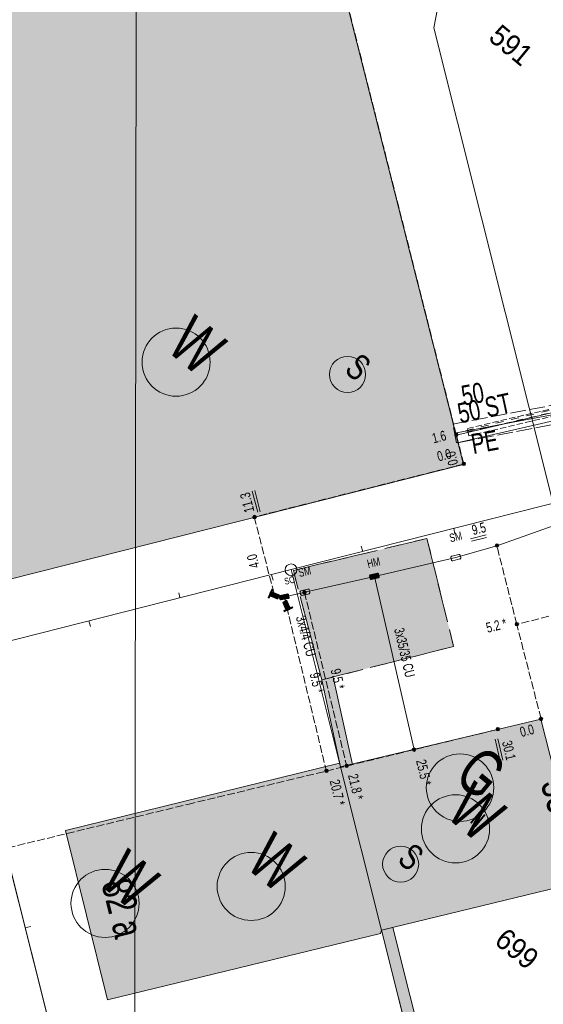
# Model space of a CAD drawing. Header units: metres. Extents: x -740 to 758, y -633 to 854.
# Tile 71 of 256: x -512 to -484, y -14 to 39. Entities that reach past the tile are written whole.
import ezdxf

# ---------------------------------------------------------------- set-up
doc = ezdxf.new("R2010")
doc.units = ezdxf.units.M
doc.header["$MEASUREMENT"] = 0
for name, pattern in [('1248_416', [1.664, 1.248, -0.416]), ('333_125', [0.4576, 0.3328, -0.1248]), ('333_333', [0.6656, 0.3328, -0.3328]), ('416_125', [0.5408, 0.416, -0.1248]), ('416_416', [0.832, 0.416, -0.416]), ('832_208', [1.04, 0.832, -0.208]), ('832_416', [1.248, 0.832, -0.416])]:
    doc.linetypes.add(name, pattern=pattern)
for name, color, linetype in [('Gas.LOVION', 7, 'Continuous'), ('Grundkarte.LOVION', 7, 'Continuous'), ('Grundkarte_Text.LOVION', 7, 'Continuous'), ('Strom.LOVION', 7, 'Continuous'), ('StromBemass.LOVION', 7, 'Continuous'), ('ViewBounds.LOVION', 7, 'Continuous'), ('Wasser.LOVION', 7, 'Continuous')]:
    doc.layers.add(name, color=color, linetype=linetype)
doc.styles.add('ERSTELLTER_STIL_1', font='arial.ttf')

msp = doc.modelspace()

# ---------------------------------------------------------------- hatches: boundary and pattern name
at = {"layer": 'Gas.LOVION', "linetype": 'Continuous', "lineweight": 13}
msp.add_hatch(color=7, dxfattribs=at).paths.add_polyline_path([(-488.179, 15.682), (-488.355, 16.419), (-488.716, 16.339), (-488.541, 15.603)])
at = {"layer": 'Grundkarte.LOVION', "linetype": 'Continuous', "lineweight": 18}
for color, points in [(254, [(-498.458, 56.573), (-522.683, 50.421), (-516.86, 27.434), (-512.217, 8.973), (-512.109, 8.776), (-487.91, 14.896)]), (254, [(-488.441, 5.209), (-489.859, 10.952), (-496.964, 9.252), (-495.449, 3.43)]), (254, [(-495.449, 3.43), (-494.464, -1.203), (-493.826, -1.081), (-494.843, 3.578)]), (9, [(-492.285, -9.886), (-481.602, -7.305), (-483.807, 1.347), (-494.464, -1.203)]), (254, [(-492.326, -10.067), (-492.285, -9.886), (-494.464, -1.203), (-494.513, -1.001), (-509.089, -4.583), (-506.849, -13.586)]), (254, [(-492.285, -9.886), (-489.581, -20.616), (-488.975, -20.468), (-491.679, -9.738)])]:
    msp.add_hatch(color=color, dxfattribs=at).paths.add_polyline_path(points)
at = {"layer": 'Strom.LOVION', "linetype": 'Continuous', "lineweight": 13}
for points in [[(-488.16, 15.935), (-488.406, 16.946), (-488.624, 16.91), (-488.391, 15.883)], [(-492.809, 8.772), (-492.447, 8.851), (-492.408, 8.9), (-492.41, 8.929), (-492.438, 9.059), (-492.425, 9.075), (-492.473, 9.115), (-492.502, 9.112), (-492.877, 9.016), (-492.917, 8.968), (-492.914, 8.939), (-492.886, 8.808), (-492.838, 8.769)], [(-498.315, 7.805), (-498.254, 7.781), (-498.046, 8.23), (-498.108, 8.254)], [(-498.191, 7.891), (-497.851, 7.747), (-497.835, 7.733), (-497.806, 7.736), (-497.78, 7.768), (-497.732, 7.891), (-497.719, 7.907), (-497.722, 7.937), (-497.754, 7.963), (-498.11, 8.12), (-498.126, 8.134), (-498.155, 8.131), (-498.194, 8.083), (-498.228, 7.976), (-498.22, 7.888)], [(-497.609, 7.682), (-497.247, 7.761), (-497.218, 7.764), (-497.191, 7.796), (-497.194, 7.826), (-497.222, 7.956), (-497.224, 7.985), (-497.257, 8.012), (-497.286, 8.009), (-497.661, 7.913), (-497.677, 7.926), (-497.716, 7.878), (-497.714, 7.849), (-497.686, 7.719), (-497.638, 7.679)], [(-497.14, 7.269), (-497.291, 7.609), (-497.339, 7.649), (-497.369, 7.646), (-497.496, 7.589), (-497.522, 7.557), (-497.517, 7.499), (-497.365, 7.159), (-497.317, 7.119), (-497.288, 7.122), (-497.16, 7.179), (-497.134, 7.211)], [(-496.99, 7.255), (-497.025, 7.31), (-497.48, 7.118), (-497.458, 7.046)], [(-490.029, -0.163), (-491.042, -0.38), (-490.99, -0.612), (-489.98, -0.365)]]:
    msp.add_hatch(color=7, dxfattribs=at).paths.add_polyline_path(points)
at = {"layer": 'StromBemass.LOVION', "linetype": 'Continuous', "lineweight": 13}
for points in [[(-488.224, 16.41), (-488.217, 16.42), (-488.211, 16.43), (-488.207, 16.441), (-488.204, 16.453), (-488.202, 16.465), (-488.202, 16.477), (-488.204, 16.489), (-488.207, 16.5), (-488.211, 16.511), (-488.217, 16.522), (-488.224, 16.531), (-488.232, 16.54), (-488.242, 16.548), (-488.252, 16.554), (-488.263, 16.559), (-488.274, 16.563), (-488.286, 16.565), (-488.298, 16.565), (-488.309, 16.565), (-488.321, 16.562), (-488.333, 16.559), (-488.343, 16.554), (-488.353, 16.547), (-488.363, 16.54), (-488.371, 16.531), (-488.378, 16.521), (-488.383, 16.511), (-488.388, 16.5), (-488.391, 16.488), (-488.392, 16.476), (-488.392, 16.464), (-488.391, 16.452), (-488.388, 16.441), (-488.383, 16.43), (-488.377, 16.419), (-488.37, 16.41), (-488.362, 16.401), (-488.353, 16.393), (-488.343, 16.387), (-488.332, 16.382), (-488.321, 16.378), (-488.309, 16.376), (-488.297, 16.375), (-488.285, 16.376), (-488.273, 16.378), (-488.262, 16.382), (-488.251, 16.387), (-488.241, 16.394), (-488.232, 16.401)], [(-488.224, 16.41), (-488.217, 16.42), (-488.211, 16.43), (-488.207, 16.441), (-488.204, 16.453), (-488.202, 16.465), (-488.202, 16.477), (-488.204, 16.489), (-488.207, 16.5), (-488.211, 16.511), (-488.217, 16.522), (-488.224, 16.531), (-488.232, 16.54), (-488.242, 16.548), (-488.252, 16.554), (-488.263, 16.559), (-488.274, 16.563), (-488.286, 16.565), (-488.298, 16.565), (-488.309, 16.565), (-488.321, 16.562), (-488.333, 16.559), (-488.343, 16.554), (-488.353, 16.547), (-488.363, 16.54), (-488.371, 16.531), (-488.378, 16.521), (-488.383, 16.511), (-488.388, 16.5), (-488.391, 16.488), (-488.392, 16.476), (-488.392, 16.464), (-488.391, 16.452), (-488.388, 16.441), (-488.383, 16.43), (-488.377, 16.419), (-488.37, 16.41), (-488.362, 16.401), (-488.353, 16.393), (-488.343, 16.387), (-488.332, 16.382), (-488.321, 16.378), (-488.309, 16.376), (-488.297, 16.375), (-488.285, 16.376), (-488.273, 16.378), (-488.262, 16.382), (-488.251, 16.387), (-488.241, 16.394), (-488.232, 16.401)], [(-487.826, 14.864), (-487.819, 14.873), (-487.813, 14.883), (-487.809, 14.895), (-487.806, 14.906), (-487.804, 14.918), (-487.804, 14.93), (-487.806, 14.941), (-487.809, 14.953), (-487.813, 14.964), (-487.819, 14.974), (-487.826, 14.984), (-487.834, 14.992), (-487.843, 15), (-487.853, 15.006), (-487.864, 15.011), (-487.875, 15.015), (-487.887, 15.017), (-487.899, 15.018), (-487.911, 15.017), (-487.922, 15.015), (-487.933, 15.011), (-487.944, 15.006), (-487.954, 14.999), (-487.963, 14.992), (-487.971, 14.983), (-487.978, 14.974), (-487.984, 14.963), (-487.988, 14.952), (-487.991, 14.941), (-487.993, 14.929), (-487.993, 14.917), (-487.991, 14.905), (-487.988, 14.894), (-487.984, 14.883), (-487.978, 14.873), (-487.971, 14.863), (-487.963, 14.854), (-487.954, 14.847), (-487.944, 14.841), (-487.933, 14.836), (-487.922, 14.832), (-487.91, 14.83), (-487.898, 14.829), (-487.886, 14.83), (-487.875, 14.832), (-487.864, 14.836), (-487.853, 14.841), (-487.843, 14.847), (-487.834, 14.855)], [(-487.848, 14.876), (-487.843, 14.882), (-487.839, 14.89), (-487.836, 14.897), (-487.834, 14.905), (-487.833, 14.913), (-487.833, 14.921), (-487.834, 14.93), (-487.836, 14.937), (-487.839, 14.945), (-487.843, 14.952), (-487.848, 14.959), (-487.854, 14.965), (-487.86, 14.97), (-487.867, 14.974), (-487.874, 14.978), (-487.882, 14.98), (-487.89, 14.982), (-487.898, 14.982), (-487.906, 14.982), (-487.914, 14.98), (-487.922, 14.978), (-487.93, 14.974), (-487.936, 14.97), (-487.943, 14.964), (-487.948, 14.958), (-487.953, 14.952), (-487.957, 14.945), (-487.96, 14.937), (-487.962, 14.929), (-487.963, 14.921), (-487.963, 14.913), (-487.962, 14.905), (-487.96, 14.897), (-487.957, 14.889), (-487.953, 14.882), (-487.948, 14.876), (-487.942, 14.87), (-487.936, 14.864), (-487.929, 14.86), (-487.922, 14.857), (-487.914, 14.854), (-487.906, 14.853), (-487.898, 14.852), (-487.89, 14.853), (-487.882, 14.854), (-487.874, 14.857), (-487.867, 14.86), (-487.86, 14.865), (-487.853, 14.87)], [(-498.958, 12.03), (-498.951, 12.04), (-498.945, 12.05), (-498.941, 12.061), (-498.938, 12.073), (-498.936, 12.085), (-498.936, 12.097), (-498.938, 12.108), (-498.941, 12.12), (-498.945, 12.131), (-498.951, 12.141), (-498.958, 12.151), (-498.966, 12.16), (-498.975, 12.167), (-498.986, 12.173), (-498.996, 12.178), (-499.008, 12.182), (-499.019, 12.184), (-499.031, 12.185), (-499.043, 12.184), (-499.055, 12.182), (-499.066, 12.178), (-499.077, 12.173), (-499.087, 12.167), (-499.096, 12.159), (-499.104, 12.15), (-499.111, 12.141), (-499.117, 12.13), (-499.121, 12.119), (-499.124, 12.108), (-499.125, 12.096), (-499.125, 12.084), (-499.124, 12.072), (-499.121, 12.061), (-499.116, 12.05), (-499.111, 12.039), (-499.104, 12.03), (-499.095, 12.021), (-499.086, 12.014), (-499.076, 12.007), (-499.065, 12.002), (-499.054, 11.999), (-499.042, 11.996), (-499.031, 11.996), (-499.019, 11.996), (-499.007, 11.999), (-498.996, 12.002), (-498.985, 12.008), (-498.975, 12.014), (-498.966, 12.022)], [(-498.996, 12.049), (-498.991, 12.056), (-498.987, 12.062), (-498.985, 12.069), (-498.983, 12.077), (-498.982, 12.085), (-498.982, 12.092), (-498.983, 12.1), (-498.985, 12.107), (-498.988, 12.114), (-498.991, 12.121), (-498.996, 12.127), (-499.001, 12.133), (-499.007, 12.138), (-499.014, 12.142), (-499.021, 12.145), (-499.028, 12.148), (-499.036, 12.149), (-499.043, 12.15), (-499.051, 12.149), (-499.058, 12.148), (-499.066, 12.145), (-499.073, 12.142), (-499.079, 12.138), (-499.085, 12.133), (-499.09, 12.127), (-499.095, 12.121), (-499.099, 12.114), (-499.101, 12.107), (-499.103, 12.099), (-499.104, 12.092), (-499.104, 12.084), (-499.103, 12.077), (-499.101, 12.069), (-499.098, 12.062), (-499.095, 12.055), (-499.09, 12.049), (-499.085, 12.043), (-499.079, 12.038), (-499.072, 12.034), (-499.065, 12.031), (-499.058, 12.029), (-499.05, 12.027), (-499.043, 12.027), (-499.035, 12.027), (-499.028, 12.029), (-499.02, 12.031), (-499.013, 12.035), (-499.007, 12.039), (-499.001, 12.044)], [(-498.996, 12.049), (-498.991, 12.056), (-498.987, 12.062), (-498.985, 12.069), (-498.983, 12.077), (-498.982, 12.085), (-498.982, 12.092), (-498.983, 12.1), (-498.985, 12.107), (-498.988, 12.114), (-498.991, 12.121), (-498.996, 12.127), (-499.001, 12.133), (-499.007, 12.138), (-499.014, 12.142), (-499.021, 12.145), (-499.028, 12.148), (-499.036, 12.149), (-499.043, 12.15), (-499.051, 12.149), (-499.058, 12.148), (-499.066, 12.145), (-499.073, 12.142), (-499.079, 12.138), (-499.085, 12.133), (-499.09, 12.127), (-499.095, 12.121), (-499.099, 12.114), (-499.101, 12.107), (-499.103, 12.099), (-499.104, 12.092), (-499.104, 12.084), (-499.103, 12.077), (-499.101, 12.069), (-499.098, 12.062), (-499.095, 12.055), (-499.09, 12.049), (-499.085, 12.043), (-499.079, 12.038), (-499.072, 12.034), (-499.065, 12.031), (-499.058, 12.029), (-499.05, 12.027), (-499.043, 12.027), (-499.035, 12.027), (-499.028, 12.029), (-499.02, 12.031), (-499.013, 12.035), (-499.007, 12.039), (-499.001, 12.044)], [(-486.067, 10.517), (-486.06, 10.527), (-486.054, 10.537), (-486.05, 10.548), (-486.047, 10.559), (-486.046, 10.57), (-486.046, 10.582), (-486.048, 10.593), (-486.05, 10.605), (-486.055, 10.615), (-486.06, 10.625), (-486.067, 10.635), (-486.075, 10.643), (-486.084, 10.651), (-486.094, 10.657), (-486.104, 10.662), (-486.115, 10.665), (-486.127, 10.667), (-486.138, 10.668), (-486.15, 10.667), (-486.161, 10.665), (-486.172, 10.661), (-486.183, 10.656), (-486.193, 10.65), (-486.201, 10.643), (-486.209, 10.634), (-486.216, 10.625), (-486.222, 10.615), (-486.226, 10.604), (-486.229, 10.593), (-486.23, 10.581), (-486.23, 10.57), (-486.229, 10.558), (-486.226, 10.547), (-486.221, 10.536), (-486.216, 10.526), (-486.209, 10.517), (-486.201, 10.508), (-486.192, 10.501), (-486.182, 10.495), (-486.172, 10.49), (-486.161, 10.486), (-486.149, 10.484), (-486.138, 10.484), (-486.126, 10.484), (-486.115, 10.486), (-486.104, 10.49), (-486.093, 10.495), (-486.084, 10.501), (-486.075, 10.509)], [(-497.909, 7.867), (-497.902, 7.877), (-497.897, 7.887), (-497.893, 7.898), (-497.89, 7.909), (-497.888, 7.921), (-497.888, 7.933), (-497.89, 7.944), (-497.893, 7.956), (-497.897, 7.967), (-497.903, 7.977), (-497.91, 7.986), (-497.918, 7.995), (-497.927, 8.002), (-497.937, 8.009), (-497.948, 8.014), (-497.959, 8.017), (-497.97, 8.019), (-497.982, 8.02), (-497.994, 8.019), (-498.005, 8.017), (-498.017, 8.013), (-498.027, 8.008), (-498.037, 8.002), (-498.046, 7.995), (-498.054, 7.986), (-498.061, 7.976), (-498.067, 7.966), (-498.071, 7.955), (-498.074, 7.944), (-498.075, 7.932), (-498.075, 7.92), (-498.074, 7.909), (-498.071, 7.897), (-498.066, 7.886), (-498.061, 7.876), (-498.054, 7.866), (-498.046, 7.858), (-498.037, 7.85), (-498.027, 7.844), (-498.016, 7.839), (-498.005, 7.836), (-497.993, 7.833), (-497.981, 7.833), (-497.97, 7.834), (-497.958, 7.836), (-497.947, 7.839), (-497.936, 7.844), (-497.926, 7.851), (-497.917, 7.858)], [(-497.927, 7.894), (-497.922, 7.9), (-497.918, 7.907), (-497.915, 7.915), (-497.913, 7.922), (-497.912, 7.93), (-497.912, 7.938), (-497.913, 7.946), (-497.915, 7.954), (-497.918, 7.961), (-497.922, 7.968), (-497.927, 7.974), (-497.932, 7.98), (-497.939, 7.985), (-497.945, 7.99), (-497.952, 7.993), (-497.96, 7.995), (-497.968, 7.997), (-497.976, 7.997), (-497.984, 7.997), (-497.991, 7.995), (-497.999, 7.993), (-498.006, 7.989), (-498.013, 7.985), (-498.019, 7.98), (-498.024, 7.974), (-498.029, 7.968), (-498.033, 7.961), (-498.036, 7.953), (-498.038, 7.946), (-498.039, 7.938), (-498.039, 7.93), (-498.038, 7.922), (-498.036, 7.914), (-498.033, 7.907), (-498.029, 7.9), (-498.024, 7.894), (-498.019, 7.888), (-498.013, 7.883), (-498.006, 7.879), (-497.999, 7.875), (-497.991, 7.873), (-497.983, 7.871), (-497.975, 7.871), (-497.967, 7.871), (-497.96, 7.873), (-497.952, 7.875), (-497.945, 7.879), (-497.938, 7.883), (-497.932, 7.888)], [(-497.385, 7.784), (-497.378, 7.794), (-497.372, 7.804), (-497.368, 7.815), (-497.365, 7.827), (-497.364, 7.838), (-497.364, 7.85), (-497.365, 7.862), (-497.368, 7.873), (-497.373, 7.884), (-497.378, 7.894), (-497.385, 7.904), (-497.393, 7.912), (-497.403, 7.92), (-497.412, 7.926), (-497.423, 7.931), (-497.434, 7.935), (-497.446, 7.937), (-497.458, 7.938), (-497.469, 7.937), (-497.481, 7.935), (-497.492, 7.931), (-497.503, 7.926), (-497.513, 7.919), (-497.522, 7.912), (-497.53, 7.903), (-497.537, 7.894), (-497.542, 7.884), (-497.546, 7.873), (-497.549, 7.861), (-497.551, 7.849), (-497.551, 7.838), (-497.549, 7.826), (-497.546, 7.815), (-497.542, 7.804), (-497.536, 7.793), (-497.529, 7.784), (-497.521, 7.775), (-497.512, 7.768), (-497.502, 7.762), (-497.491, 7.757), (-497.48, 7.753), (-497.469, 7.751), (-497.457, 7.75), (-497.445, 7.751), (-497.434, 7.753), (-497.423, 7.757), (-497.412, 7.762), (-497.402, 7.768), (-497.393, 7.776)], [(-496.302, 8.022), (-496.295, 8.031), (-496.289, 8.042), (-496.285, 8.053), (-496.282, 8.065), (-496.28, 8.077), (-496.28, 8.089), (-496.282, 8.1), (-496.285, 8.112), (-496.289, 8.123), (-496.295, 8.134), (-496.302, 8.143), (-496.31, 8.152), (-496.32, 8.16), (-496.33, 8.166), (-496.341, 8.171), (-496.352, 8.175), (-496.364, 8.177), (-496.376, 8.178), (-496.388, 8.177), (-496.4, 8.175), (-496.411, 8.171), (-496.422, 8.166), (-496.432, 8.159), (-496.441, 8.152), (-496.449, 8.143), (-496.456, 8.133), (-496.462, 8.123), (-496.466, 8.112), (-496.469, 8.1), (-496.471, 8.088), (-496.471, 8.076), (-496.469, 8.064), (-496.466, 8.053), (-496.462, 8.041), (-496.456, 8.031), (-496.449, 8.021), (-496.441, 8.013), (-496.431, 8.005), (-496.421, 7.999), (-496.41, 7.993), (-496.399, 7.99), (-496.387, 7.988), (-496.375, 7.987), (-496.363, 7.988), (-496.352, 7.99), (-496.34, 7.994), (-496.329, 7.999), (-496.319, 8.005), (-496.31, 8.013)], [(-485.012, 6.334), (-485.005, 6.344), (-484.999, 6.354), (-484.995, 6.365), (-484.992, 6.377), (-484.991, 6.388), (-484.991, 6.4), (-484.992, 6.412), (-484.995, 6.423), (-484.999, 6.434), (-485.005, 6.445), (-485.012, 6.454), (-485.02, 6.463), (-485.029, 6.47), (-485.039, 6.476), (-485.05, 6.481), (-485.061, 6.485), (-485.073, 6.487), (-485.085, 6.488), (-485.096, 6.487), (-485.108, 6.485), (-485.119, 6.481), (-485.13, 6.476), (-485.14, 6.47), (-485.149, 6.462), (-485.157, 6.454), (-485.164, 6.444), (-485.169, 6.434), (-485.174, 6.423), (-485.177, 6.411), (-485.178, 6.4), (-485.178, 6.388), (-485.177, 6.376), (-485.174, 6.365), (-485.169, 6.354), (-485.163, 6.343), (-485.156, 6.334), (-485.148, 6.325), (-485.139, 6.318), (-485.129, 6.312), (-485.119, 6.307), (-485.107, 6.303), (-485.096, 6.301), (-485.084, 6.3), (-485.072, 6.301), (-485.061, 6.303), (-485.049, 6.307), (-485.039, 6.312), (-485.029, 6.318), (-485.02, 6.326)], [(-483.72, 1.291), (-483.713, 1.301), (-483.707, 1.311), (-483.703, 1.322), (-483.7, 1.334), (-483.698, 1.346), (-483.698, 1.357), (-483.7, 1.369), (-483.703, 1.381), (-483.707, 1.392), (-483.713, 1.402), (-483.72, 1.412), (-483.728, 1.42), (-483.737, 1.428), (-483.747, 1.434), (-483.758, 1.439), (-483.769, 1.443), (-483.781, 1.445), (-483.793, 1.445), (-483.805, 1.445), (-483.816, 1.442), (-483.827, 1.439), (-483.838, 1.434), (-483.848, 1.427), (-483.857, 1.42), (-483.865, 1.411), (-483.872, 1.401), (-483.878, 1.391), (-483.882, 1.38), (-483.885, 1.369), (-483.887, 1.357), (-483.887, 1.345), (-483.885, 1.333), (-483.882, 1.322), (-483.878, 1.311), (-483.872, 1.3), (-483.865, 1.291), (-483.857, 1.282), (-483.848, 1.275), (-483.838, 1.269), (-483.827, 1.263), (-483.816, 1.26), (-483.804, 1.258), (-483.792, 1.257), (-483.78, 1.258), (-483.769, 1.26), (-483.757, 1.264), (-483.747, 1.269), (-483.737, 1.275), (-483.728, 1.283)], [(-486.016, 0.749), (-486.009, 0.759), (-486.004, 0.769), (-485.999, 0.78), (-485.996, 0.792), (-485.995, 0.803), (-485.995, 0.815), (-485.996, 0.827), (-485.999, 0.838), (-486.004, 0.849), (-486.01, 0.86), (-486.016, 0.869), (-486.025, 0.878), (-486.034, 0.885), (-486.044, 0.892), (-486.054, 0.897), (-486.066, 0.9), (-486.077, 0.902), (-486.089, 0.903), (-486.101, 0.902), (-486.112, 0.9), (-486.124, 0.896), (-486.134, 0.891), (-486.144, 0.885), (-486.153, 0.877), (-486.161, 0.869), (-486.168, 0.859), (-486.174, 0.849), (-486.178, 0.838), (-486.181, 0.826), (-486.183, 0.815), (-486.183, 0.803), (-486.181, 0.791), (-486.178, 0.78), (-486.174, 0.769), (-486.168, 0.758), (-486.161, 0.749), (-486.153, 0.74), (-486.144, 0.733), (-486.134, 0.727), (-486.123, 0.722), (-486.112, 0.718), (-486.1, 0.716), (-486.088, 0.715), (-486.077, 0.716), (-486.065, 0.718), (-486.054, 0.722), (-486.043, 0.727), (-486.033, 0.733), (-486.024, 0.741)], [(-490.475, -0.341), (-490.469, -0.332), (-490.463, -0.321), (-490.459, -0.31), (-490.456, -0.299), (-490.454, -0.287), (-490.454, -0.276), (-490.456, -0.264), (-490.459, -0.253), (-490.463, -0.242), (-490.469, -0.231), (-490.476, -0.222), (-490.484, -0.213), (-490.493, -0.206), (-490.503, -0.2), (-490.514, -0.195), (-490.525, -0.191), (-490.536, -0.189), (-490.548, -0.188), (-490.56, -0.189), (-490.571, -0.191), (-490.582, -0.195), (-490.593, -0.2), (-490.603, -0.206), (-490.612, -0.214), (-490.62, -0.222), (-490.627, -0.232), (-490.632, -0.242), (-490.637, -0.253), (-490.64, -0.265), (-490.641, -0.276), (-490.641, -0.288), (-490.639, -0.3), (-490.637, -0.311), (-490.632, -0.322), (-490.626, -0.332), (-490.62, -0.342), (-490.611, -0.35), (-490.602, -0.358), (-490.592, -0.364), (-490.582, -0.369), (-490.571, -0.372), (-490.559, -0.375), (-490.547, -0.375), (-490.536, -0.375), (-490.524, -0.372), (-490.513, -0.369), (-490.502, -0.364), (-490.492, -0.357), (-490.483, -0.35)], [(-490.475, -0.341), (-490.469, -0.332), (-490.463, -0.321), (-490.459, -0.31), (-490.456, -0.299), (-490.454, -0.287), (-490.454, -0.276), (-490.456, -0.264), (-490.459, -0.253), (-490.463, -0.242), (-490.469, -0.231), (-490.476, -0.222), (-490.484, -0.213), (-490.493, -0.206), (-490.503, -0.2), (-490.514, -0.195), (-490.525, -0.191), (-490.536, -0.189), (-490.548, -0.188), (-490.56, -0.189), (-490.571, -0.191), (-490.582, -0.195), (-490.593, -0.2), (-490.603, -0.206), (-490.612, -0.214), (-490.62, -0.222), (-490.627, -0.232), (-490.632, -0.242), (-490.637, -0.253), (-490.64, -0.265), (-490.641, -0.276), (-490.641, -0.288), (-490.639, -0.3), (-490.637, -0.311), (-490.632, -0.322), (-490.626, -0.332), (-490.62, -0.342), (-490.611, -0.35), (-490.602, -0.358), (-490.592, -0.364), (-490.582, -0.369), (-490.571, -0.372), (-490.559, -0.375), (-490.547, -0.375), (-490.536, -0.375), (-490.524, -0.372), (-490.513, -0.369), (-490.502, -0.364), (-490.492, -0.357), (-490.483, -0.35)], [(-495.135, -1.47), (-495.128, -1.46), (-495.123, -1.45), (-495.118, -1.439), (-495.115, -1.427), (-495.114, -1.415), (-495.114, -1.403), (-495.115, -1.392), (-495.118, -1.38), (-495.123, -1.369), (-495.129, -1.359), (-495.136, -1.349), (-495.144, -1.34), (-495.153, -1.333), (-495.163, -1.327), (-495.174, -1.322), (-495.185, -1.318), (-495.197, -1.316), (-495.209, -1.315), (-495.22, -1.316), (-495.232, -1.318), (-495.243, -1.322), (-495.254, -1.327), (-495.264, -1.333), (-495.273, -1.341), (-495.281, -1.35), (-495.288, -1.359), (-495.294, -1.37), (-495.298, -1.381), (-495.301, -1.392), (-495.303, -1.404), (-495.303, -1.416), (-495.301, -1.428), (-495.298, -1.439), (-495.294, -1.45), (-495.288, -1.461), (-495.281, -1.47), (-495.273, -1.479), (-495.264, -1.486), (-495.254, -1.493), (-495.243, -1.498), (-495.232, -1.501), (-495.22, -1.504), (-495.208, -1.504), (-495.196, -1.504), (-495.184, -1.501), (-495.173, -1.498), (-495.162, -1.492), (-495.152, -1.486), (-495.143, -1.478)], [(-494.06, -1.204), (-494.053, -1.194), (-494.047, -1.184), (-494.043, -1.173), (-494.04, -1.162), (-494.039, -1.15), (-494.039, -1.139), (-494.04, -1.127), (-494.043, -1.116), (-494.047, -1.105), (-494.053, -1.095), (-494.06, -1.085), (-494.068, -1.077), (-494.077, -1.069), (-494.087, -1.063), (-494.097, -1.058), (-494.109, -1.054), (-494.12, -1.052), (-494.132, -1.052), (-494.143, -1.052), (-494.155, -1.055), (-494.166, -1.058), (-494.177, -1.063), (-494.186, -1.07), (-494.195, -1.077), (-494.203, -1.086), (-494.21, -1.095), (-494.216, -1.105), (-494.22, -1.116), (-494.223, -1.128), (-494.224, -1.139), (-494.224, -1.151), (-494.223, -1.162), (-494.22, -1.174), (-494.216, -1.185), (-494.21, -1.195), (-494.203, -1.204), (-494.195, -1.213), (-494.186, -1.22), (-494.176, -1.226), (-494.165, -1.231), (-494.154, -1.235), (-494.143, -1.237), (-494.131, -1.238), (-494.12, -1.237), (-494.108, -1.235), (-494.097, -1.231), (-494.086, -1.226), (-494.077, -1.22), (-494.068, -1.212)]]:
    msp.add_hatch(color=7, dxfattribs=at).paths.add_polyline_path(points)
at = {"layer": 'Wasser.LOVION', "linetype": 'Continuous', "lineweight": 13}
msp.add_hatch(color=7, dxfattribs=at).paths.add_polyline_path([(-488.316, 16.171), (-488.462, 16.911), (-488.81, 16.847), (-488.693, 16.105)])

# ---------------------------------------------------------------- linework, layer by layer
at = {"layer": 'Gas.LOVION', "color": 5, "linetype": 'Continuous', "lineweight": 18}
msp.add_lwpolyline([(-467.443, 20.34), (-467.547, 20.345), (-470.76, 19.809), (-476.885, 18.516), (-482.925, 17.26), (-488.259, 16.044)], dxfattribs=at)
msp.add_circle((-488.102, -2.305), 1.793, dxfattribs=at)
at = {"layer": 'Grundkarte.LOVION', "color": 253, "linetype": 'Continuous', "lineweight": 18}
msp.add_lwpolyline([(-501.852, 123.333), (-497.862, 107.615), (-519.179, 102.25), (-497.862, 107.615), (-486.99, 64.433), (-474.589, 14.986), (-497.087, 9.299), (-514.91, 4.778), (-532.069, 0.411), (-531.009, 9.825), (-530.592, 17.343), (-530.721, 25.311), (-531.329, 33.35), (-532.589, 43.216), (-533.874, 51.219), (-534.097, 52.586), (-534.697, 56.31), (-535.206, 59.098), (-536.667, 67.083), (-538.567, 78.661)], dxfattribs=at)
at = {"layer": 'Grundkarte.LOVION', "color": 8, "linetype": 'Continuous', "lineweight": 18}
for points in [[(-514.91, 4.778), (-532.069, 0.411), (-531.009, 9.825), (-530.592, 17.343), (-530.721, 25.311), (-531.329, 33.35), (-532.589, 43.216), (-533.874, 51.219), (-534.097, 52.586), (-486.99, 64.433), (-474.589, 14.986), (-497.087, 9.299)], [(-498.458, 56.573), (-487.91, 14.896), (-512.109, 8.776), (-512.217, 8.973), (-516.86, 27.434), (-522.683, 50.421)], [(-497.087, 9.299), (-474.589, 14.986), (-474.117, 12.875), (-472.213, 3.987), (-473.267, -0.046), (-479.165, -22.554), (-482.82, -23.266), (-488.65, -24.397), (-492.285, -9.886), (-494.464, -1.203)], [(-494.07, -25.489), (-506.655, -27.961), (-514.91, 4.778), (-497.087, 9.299), (-494.464, -1.203), (-492.285, -9.886), (-488.65, -24.397)], [(-514.91, 4.778), (-506.655, -27.961), (-537.077, -33.92), (-535.621, -25.532), (-533.377, -12.514), (-531.421, -0.176), (-532.14, -0.069), (-532.069, 0.411)], [(-492.285, -9.886), (-494.464, -1.203), (-483.807, 1.347), (-481.602, -7.305)], [(-492.326, -10.067), (-506.849, -13.586), (-509.089, -4.583), (-494.513, -1.001), (-494.464, -1.203), (-492.285, -9.886)]]:
    msp.add_lwpolyline(points, close=True, dxfattribs=at)
for points in [[(-481.549, 42.029), (-489.131, 40.076), (-489.501, 38.119), (-483.161, 12.877)], [(-479.165, -22.554), (-472.897, 1.911), (-474.861, 4.763), (-475.794, 8.869), (-473.441, 9.897), (-474.589, 14.986), (-497.087, 9.299), (-514.91, 4.778), (-531.176, 0.646), (-531.421, -0.176), (-533.377, -12.514), (-535.621, -25.532), (-537.077, -33.92), (-506.655, -27.961)], [(-488.375, 11.185), (-488.436, 11.505)], [(-493.367, 10.55), (-493.28, 10.263)], [(-498.036, 8.733), (-498.124, 9.021)], [(-503.055, 8.066), (-503, 7.805)], [(-507.757, 6.276), (-507.844, 6.563)], [(-514.91, 4.778), (-514.095, 1.577), (-506.655, -27.961)], [(-510.924, -9.698), (-511.243, -9.759)]]:
    msp.add_lwpolyline(points, dxfattribs=at)
at = {"layer": 'Grundkarte.LOVION', "color": 253, "linetype": 'Continuous', "lineweight": 18}
for points in [[(-497.087, 9.299), (-474.589, 14.986), (-474.117, 12.875), (-472.213, 3.987), (-473.267, -0.046), (-479.165, -22.554), (-482.82, -23.266), (-488.65, -24.397), (-492.285, -9.886), (-494.464, -1.203)], [(-494.07, -25.489), (-506.655, -27.961), (-537.077, -33.92), (-535.621, -25.532), (-533.377, -12.514), (-531.421, -0.176), (-532.14, -0.069), (-532.069, 0.411), (-514.91, 4.778), (-497.087, 9.299), (-494.464, -1.203), (-492.285, -9.886), (-488.65, -24.397)]]:
    msp.add_lwpolyline(points, close=True, dxfattribs=at)
at = {"layer": 'Grundkarte.LOVION', "color": 8, "linetype": '1248_416', "lineweight": 18}
msp.add_lwpolyline([(-488.441, 5.209), (-495.449, 3.43), (-496.964, 9.252), (-489.859, 10.952)], close=True, dxfattribs=at)
at = {"layer": 'Grundkarte.LOVION', "color": 7, "linetype": '832_416', "lineweight": 13}
msp.add_lwpolyline([(-488.441, 5.209), (-495.449, 3.43), (-496.964, 9.252), (-489.859, 10.952)], close=True, dxfattribs=at)
at = {"layer": 'Grundkarte.LOVION', "color": 7, "linetype": 'Continuous', "lineweight": 13}
for points in [[(-495.449, 3.43), (-494.843, 3.578), (-493.826, -1.081), (-494.464, -1.203)], [(-492.285, -9.886), (-491.679, -9.738), (-488.975, -20.468), (-489.581, -20.616)]]:
    msp.add_lwpolyline(points, close=True, dxfattribs=at)
at = {"layer": 'Grundkarte.LOVION', "color": 9, "linetype": 'Continuous', "lineweight": 18}
msp.add_circle((-497.09, 9.287), 0.312, dxfattribs=at)
at = {"layer": 'Strom.LOVION', "color": 5, "linetype": 'Continuous', "lineweight": 18}
for points in [[(-467.035, 21.459), (-467.165, 21.727), (-467.025, 21.962), (-466.778, 22.001), (-466.601, 21.856), (-466.495, 21.526), (-466.44, 21.266), (-466.609, 21.028), (-466.88, 20.927), (-467.048, 20.985), (-467.211, 21.146), (-467.423, 21.347), (-488.299, 16.454)], [(-492.647, 8.935), (-490.55, -0.273)]]:
    msp.add_lwpolyline(points, dxfattribs=at)
at = {"layer": 'Strom.LOVION', "color": 7, "linetype": '333_125', "lineweight": 13}
msp.add_lwpolyline([(-467.456, 21.536), (-467.374, 21.145), (-487.63, 16.416), (-487.713, 16.807)], close=True, dxfattribs=at)
at = {"layer": 'Strom.LOVION', "color": 9, "linetype": '333_333', "lineweight": 18}
msp.add_lwpolyline([(-487.68, 16.618), (-467.423, 21.347)], dxfattribs=at)
at = {"layer": 'Strom.LOVION', "color": 150, "linetype": 'Continuous', "lineweight": 18}
for points in [[(-497.972, 7.927), (-497.447, 7.845), (-496.551, 8.051), (-496.349, 8.1), (-492.647, 8.935), (-488.327, 9.934), (-486.142, 10.561), (-467.217, 17.274), (-466.244, 18.359), (-466.271, 18.785)], [(-497.447, 7.845), (-497.327, 7.369)]]:
    msp.add_lwpolyline(points, dxfattribs=at)
at = {"layer": 'Strom.LOVION', "color": 7, "linetype": 'Continuous', "lineweight": 13}
for points in [[(-488.488, 9.771), (-488.517, 9.768), (-488.549, 9.794), (-488.552, 9.823), (-488.593, 9.938), (-488.58, 9.954), (-488.583, 9.983), (-488.556, 10.015), (-488.527, 10.018), (-488.165, 10.098), (-488.136, 10.1), (-488.088, 10.061), (-488.101, 10.045), (-488.06, 9.931), (-488.057, 9.901), (-488.097, 9.853), (-488.113, 9.866)], [(-492.809, 8.772), (-492.838, 8.769), (-492.886, 8.808), (-492.914, 8.939), (-492.917, 8.968), (-492.877, 9.016), (-492.502, 9.112), (-492.473, 9.115), (-492.425, 9.075), (-492.438, 9.059), (-492.41, 8.929), (-492.408, 8.9), (-492.447, 8.851)], [(-498.315, 7.805), (-498.108, 8.254), (-498.046, 8.23), (-498.254, 7.781)], [(-498.191, 7.891), (-498.22, 7.888), (-498.228, 7.976), (-498.194, 8.083), (-498.155, 8.131), (-498.126, 8.134), (-498.11, 8.12), (-497.754, 7.963), (-497.722, 7.937), (-497.719, 7.907), (-497.732, 7.891), (-497.78, 7.768), (-497.806, 7.736), (-497.835, 7.733), (-497.851, 7.747)], [(-497.609, 7.682), (-497.638, 7.679), (-497.686, 7.719), (-497.714, 7.849), (-497.716, 7.878), (-497.677, 7.926), (-497.661, 7.913), (-497.286, 8.009), (-497.257, 8.012), (-497.224, 7.985), (-497.222, 7.956), (-497.194, 7.826), (-497.191, 7.796), (-497.218, 7.764), (-497.247, 7.761)], [(-496.494, 7.924), (-496.524, 7.921), (-496.588, 7.974), (-496.605, 8.149), (-496.576, 8.152), (-496.563, 8.168), (-496.201, 8.248), (-496.142, 8.254), (-496.126, 8.24), (-496.123, 8.211), (-496.096, 8.081), (-496.093, 8.052), (-496.133, 8.003)], [(-497.14, 7.269), (-497.134, 7.211), (-497.16, 7.179), (-497.288, 7.122), (-497.317, 7.119), (-497.365, 7.159), (-497.517, 7.499), (-497.522, 7.557), (-497.496, 7.589), (-497.369, 7.646), (-497.339, 7.649), (-497.291, 7.609)], [(-496.99, 7.255), (-497.458, 7.046), (-497.48, 7.118), (-497.025, 7.31)]]:
    msp.add_lwpolyline(points, close=True, dxfattribs=at)
at = {"layer": 'Strom.LOVION', "color": 1, "linetype": 'Continuous', "lineweight": 18}
for centre in [(-494.082, 19.682), (-491.261, -6.375)]:
    msp.add_circle(centre, 0.96, dxfattribs=at)
at = {"layer": 'StromBemass.LOVION', "color": 7, "linetype": '416_125', "lineweight": 13}
for points in [[(-487.897, 14.912), (-488.299, 16.454), (-495.434, 44.691), (-501.206, 67.447), (-502.434, 72.307), (-503.182, 75.263), (-503.518, 76.59)], [(-487.897, 14.912), (-499.045, 12.093), (-497.972, 7.927)], [(-466.959, 11.004), (-468.184, 10.692), (-485.082, 6.379)], [(-483.794, 1.363), (-485.082, 6.379), (-486.142, 10.561)], [(-496.378, 8.098), (-494.129, -1.155)], [(-497.447, 7.845), (-495.211, -1.423)], [(-515.323, -6.272), (-502.589, -3.194), (-495.211, -1.423), (-494.129, -1.155), (-486.089, 0.798)]]:
    msp.add_lwpolyline(points, dxfattribs=at)
at = {"layer": 'StromBemass.LOVION', "color": 7, "linetype": 'Continuous', "lineweight": 13}
for points in [[(-498.863, 12.347), (-499.15, 13.472)], [(-498.732, 12.375), (-499.02, 13.499)], [(-487.537, 10.928), (-486.715, 11.141)], [(-487.496, 10.813), (-486.688, 11.011)], [(-486.229, 0.268), (-485.968, -0.889)], [(-486.098, 0.295), (-485.824, -0.846)]]:
    msp.add_lwpolyline(points, dxfattribs=at)
for centre, radius in [((-488.297, 16.47), 0.0951), ((-488.297, 16.47), 0.0951), ((-487.898, 14.923), 0.0942), ((-487.898, 14.917), 0.065), ((-499.031, 12.09), 0.0947), ((-499.043, 12.088), 0.0613), ((-499.043, 12.088), 0.0613), ((-486.138, 10.576), 0.0923), ((-497.982, 7.926), 0.0937), ((-497.976, 7.934), 0.0632), ((-497.457, 7.844), 0.0936), ((-496.376, 8.082), 0.0955), ((-485.084, 6.394), 0.0939), ((-483.792, 1.351), 0.0942), ((-486.089, 0.809), 0.094), ((-490.548, -0.282), 0.0935), ((-490.548, -0.282), 0.0935), ((-495.208, -1.41), 0.0947), ((-494.131, -1.145), 0.0931)]:
    msp.add_circle(centre, radius, dxfattribs=at)
at = {"layer": 'ViewBounds.LOVION', "color": 1, "linetype": 'Continuous', "lineweight": 18}
msp.add_lwpolyline([(528.379, 238.399), (527.852, -123.837), (-505.561, -122.336), (-505.035, 239.901)], close=True, dxfattribs=at)
at = {"layer": 'Wasser.LOVION', "color": 7, "linetype": '832_208', "lineweight": 13}
msp.add_lwpolyline([(-488.288, 16.041), (-488.489, 17.041), (-481.422, 18.368), (-475.592, 19.499), (-468.555, 20.985), (-468.215, 21.137), (-467.802, 20.231), (-468.24, 20.026), (-475.394, 18.528), (-481.208, 17.384)], close=True, dxfattribs=at)
at = {"layer": 'Wasser.LOVION', "color": 252, "linetype": '416_416', "lineweight": 18}
msp.add_lwpolyline([(-478.309, 17.963), (-468.014, 20.137), (-468.385, 21.061), (-478.507, 18.933), (-488.382, 16.549)], dxfattribs=at)
at = {"layer": 'Wasser.LOVION', "color": 150, "linetype": 'Continuous', "lineweight": 18}
msp.add_lwpolyline([(-467.675, 20.746), (-467.994, 20.685), (-468.39, 20.499), (-475.501, 19.02), (-481.315, 17.876), (-488.382, 16.549)], dxfattribs=at)
at = {"layer": 'Wasser.LOVION', "color": 94, "linetype": 'Continuous', "lineweight": 18}
for centre, radius in [((-503.206, 20.333), 1.811), ((-488.341, -4.499), 1.813), ((-499.211, -7.562), 1.81), ((-506.985, -8.463), 1.811)]:
    msp.add_circle(centre, radius, dxfattribs=at)

# ---------------------------------------------------------------- texts
at = {"layer": 'Gas.LOVION', "color": 5, "linetype": 'Continuous', "lineweight": 18, "attachment_point": 7, "style": 'ERSTELLTER_STIL_1'}
for s, insert, char_height, rotation in [('{\\A1;\\W0.71558x;50 ST}', (-488.086, 17.054), 1.06709, 12.2427), ('{\\A1;\\W0.71562x;G}', (-488.53, -1.884), 2.48983, 320.5841)]:
    msp.add_mtext(s, dxfattribs=dict(at, insert=insert, char_height=char_height, rotation=rotation))
at = {"layer": 'Grundkarte_Text.LOVION', "color": 7, "linetype": 'Continuous', "lineweight": 13, "attachment_point": 7, "style": 'ERSTELLTER_STIL_1'}
for s, insert, char_height, rotation in [('{\\A1;\\W0.89449x;591}', (-486.655, 37.497), 1.12432, 320.5841), ('{\\A1;\\W0.89450x;III}', (-487.64, -4.105), 0.83073, 320.5839), ('{\\A1;\\W0.89451x;699}', (-486.342, -10.576), 1.12431, 320.5838)]:
    msp.add_mtext(s, dxfattribs=dict(at, insert=insert, char_height=char_height, rotation=rotation))
at = {"layer": 'Grundkarte_Text.LOVION', "color": 8, "linetype": 'Continuous', "lineweight": 18, "char_height": 1.60082, "attachment_point": 7, "style": 'ERSTELLTER_STIL_1'}
for s, insert, rotation in [('{\\A1;\\W0.71560x;33}', (-483.851, -2.085), 286.227), ('{\\A1;\\W0.71559x;82 a}', (-507.209, -7.397), 284.0363)]:
    msp.add_mtext(s, dxfattribs=dict(at, insert=insert, rotation=rotation))
at = {"layer": 'Strom.LOVION', "color": 1, "linetype": 'Continuous', "lineweight": 18, "attachment_point": 7, "style": 'ERSTELLTER_STIL_1'}
for s, insert, char_height, rotation in [('{\\A1;\\W0.71558x;S}', (-494.32, 19.817), 1.37442, 320.584), ('{\\A1;\\W0.71557x;S}', (-491.506, -6.242), 1.37443, 320.5841)]:
    msp.add_mtext(s, dxfattribs=dict(at, insert=insert, char_height=char_height, rotation=rotation))
at = {"layer": 'Strom.LOVION', "color": 7, "linetype": 'Continuous', "lineweight": 13, "attachment_point": 7, "style": 'ERSTELLTER_STIL_1'}
for s, insert, char_height, rotation in [('{\\A1;\\W0.71561x;SM}', (-488.602, 10.74), 0.44461, 13.2428), ('{\\A1;\\W0.71561x;SM}', (-496.638, 8.891), 0.44461, 13.2427), ('{\\A1;\\W0.71561x;HM}', (-492.983, 9.374), 0.44461, 13.2427), ('{\\A1;\\W0.71558x;SO}', (-497.401, 8.481), 0.3557, 13.2427)]:
    msp.add_mtext(s, dxfattribs=dict(at, insert=insert, char_height=char_height, rotation=rotation))
at = {"layer": 'Strom.LOVION', "color": 150, "linetype": 'Continuous', "lineweight": 18, "insert": (-496.849, 6.764), "char_height": 0.53354, "attachment_point": 7, "rotation": 285.244, "style": 'ERSTELLTER_STIL_1'}
msp.add_mtext('{\\A1;\\W0.71558x;3x4/4 CU}', dxfattribs=at)
at = {"layer": 'Strom.LOVION', "color": 5, "linetype": 'Continuous', "lineweight": 18, "insert": (-491.62, 6.121), "char_height": 0.53354, "attachment_point": 7, "rotation": 283.2435, "style": 'ERSTELLTER_STIL_1'}
msp.add_mtext('{\\A1;\\W0.67982x;3x35/35 CU }', dxfattribs=at)
at = {"layer": 'StromBemass.LOVION', "color": 7, "linetype": 'Continuous', "lineweight": 13, "attachment_point": 7, "style": 'ERSTELLTER_STIL_1'}
for s, insert, char_height, rotation in [('{\\A1;\\W0.71558x;1.6}', (-489.508, 16), 0.53354, 14.2431), ('{\\A1;\\W0.71558x;0.0}', (-489.239, 15.034), 0.53354, 14.2431), ('{\\A1;\\W0.71556x;0.0}', (-488.184, 14.922), 0.53355, 104.2231), ('{\\A1;\\W0.74396x;11.3}', (-499.03, 12.406), 0.53354, 104.2218), ('{\\A1;\\W0.71557x;9.5}', (-487.395, 11.12), 0.53355, 14.2428), ('{\\A1;\\W0.71559x;4.0}', (-498.749, 9.449), 0.53354, 104.2218), ('{\\A1;\\W0.71559x;5.2 *}', (-486.633, 5.922), 0.53354, 14.2431), ('{\\A1;\\W0.71558x;9.5 *}', (-496.117, 3.741), 0.53354, 283.2435), ('{\\A1;\\W0.71559x;9.5 *}', (-495, 3.953), 0.53354, 283.2435), ('{\\A1;\\W0.71557x;0.0}', (-484.835, 0.376), 0.53355, 14.2429), ('{\\A1;\\W0.71558x;30.1}', (-485.882, 0.121), 0.53355, 283.2448), ('{\\A1;\\W0.71559x;25.5 *}', (-490.454, -0.878), 0.53354, 283.2435), ('{\\A1;\\W0.71557x;21.8 *}', (-494.073, -1.646), 0.53355, 283.2448), ('{\\A1;\\W0.71559x;20.7 *}', (-495.048, -1.948), 0.53354, 283.2435)]:
    msp.add_mtext(s, dxfattribs=dict(at, insert=insert, char_height=char_height, rotation=rotation))
at = {"layer": 'Wasser.LOVION', "color": 94, "linetype": 'Continuous', "lineweight": 18, "char_height": 2.48983, "attachment_point": 7, "rotation": 320.5841, "style": 'ERSTELLTER_STIL_1'}
for s, insert in [('{\\A1;\\W0.71562x;W}', (-503.807, 21.01)), ('{\\A1;\\W0.71561x;W}', (-488.937, -3.811)), ('{\\A1;\\W0.71562x;W}', (-499.591, -6.494)), ('{\\A1;\\W0.71561x;W}', (-507.364, -7.401))]:
    msp.add_mtext(s, dxfattribs=dict(at, insert=insert))
at = {"layer": 'Wasser.LOVION', "color": 150, "linetype": 'Continuous', "lineweight": 18, "attachment_point": 7, "style": 'ERSTELLTER_STIL_1'}
for s, insert, char_height, rotation in [('{\\A1;\\W0.71558x;50}', (-487.918, 17.997), 1.06709, 10.2442), ('{\\A1;\\W0.71557x;PE}', (-487.398, 15.44), 1.0671, 10.244)]:
    msp.add_mtext(s, dxfattribs=dict(at, insert=insert, char_height=char_height, rotation=rotation))

doc.saveas('drawing.dxf')
